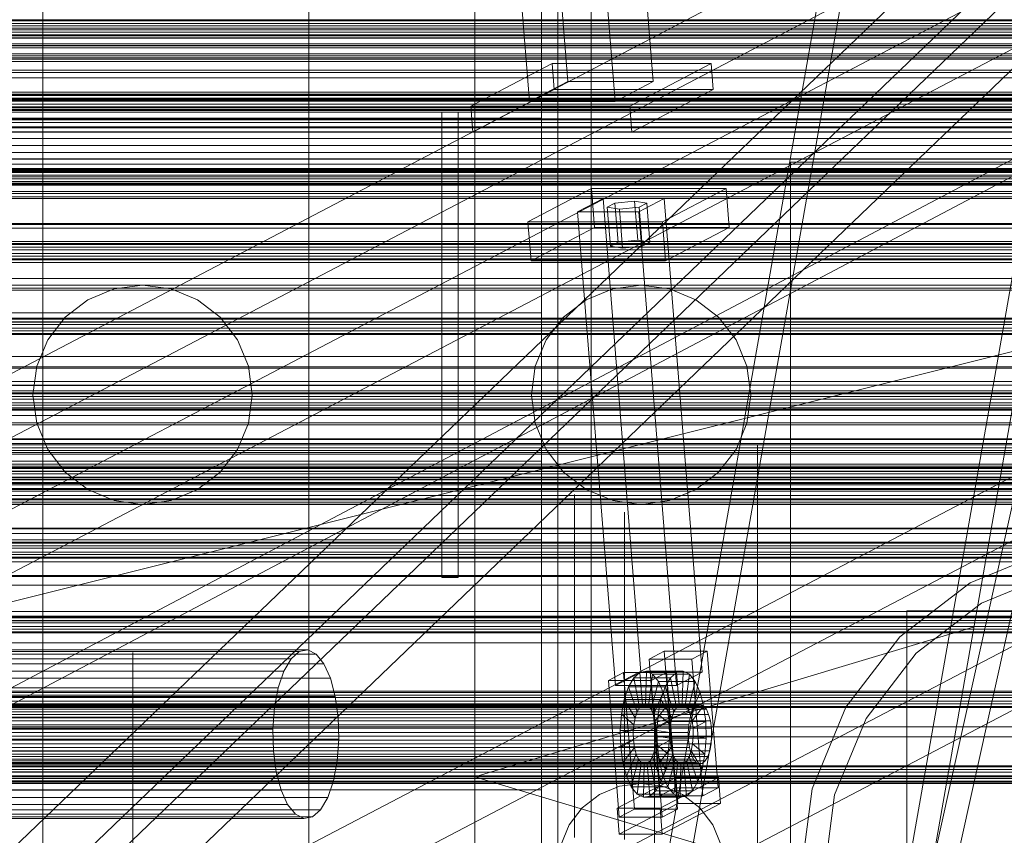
# Model space of a CAD drawing. Header units: millimetres. Extents: x -4738 to 65662, y -68080 to 6847.
# Tile 160 of 256: x -787 to -491, y -34218 to -33972. Entities that reach past the tile are written whole.
import ezdxf

# ---------------------------------------------------------------- set-up
doc = ezdxf.new("R2010")
doc.units = ezdxf.units.MM
for name, color, linetype, lineweight in [('COTAS_O', 1, 'Continuous', 0), ('frontal_briquetadora', 7, 'Continuous', 0), ('frontal_C02', 7, 'Continuous', 0), ('frontal_C03', 7, 'Continuous', 0), ('frontal_C10', 7, 'Continuous', 0), ('frontal_dosificador', 7, 'Continuous', 0), ('frontal_mezcladora', 7, 'Continuous', 0), ('frontal_secador', 7, 'Continuous', 0)]:
    doc.layers.add(name, color=color, linetype=linetype, lineweight=lineweight)
doc.dimstyles.new('R19_100', dxfattribs={"dimtxt": 250, "dimasz": 150, "dimexe": 150, "dimexo": 80, "dimgap": 100, "dimtad": 1, "dimtih": 1, "dimtoh": 1, "dimdsep": 46, "dimcen": 0.09, "dimadec": 0, "dimazin": 0, "dimtfac": 1, "dimtdec": 4, "dimtofl": 0, "dimtmove": 0, "dimatfit": 3, "dimfxl": 1, "dimtolj": 1, "dimtzin": 0, "dimarcsym": 0})

# ---------------------------------------------------------------- blocks, each defined once
blk = doc.blocks.new('DIM_R31_48')
at = {"layer": 'COTAS_O'}
for p, q in [((-1725, -33700), (-1575, -33655)), ((1725, -33700), (1575, -33655)), ((-1725, -34400), (-1725, -33700)), ((-1725, -33700), (1725, -33700)), ((-1725, -33700), (-1575, -33745)), ((1725, -33700), (1575, -33745)), ((1725, -34400), (1725, -33700))]:
    blk.add_line(p, q, dxfattribs=at)
blk.add_text('3450 O', height=250, dxfattribs=at).set_placement((0, -33600))
blk = doc.blocks.new('DIM_R31_51')
at = {"layer": 'COTAS_O'}
for p, q in [((-650, -33700), (50, -33700)), ((50, -33700), (5, -33850)), ((50, -34900), (50, -33700)), ((50, -33700), (95, -33850)), ((50, -34900), (5, -34750)), ((50, -34900), (95, -34750)), ((-650, -34900), (50, -34900))]:
    blk.add_line(p, q, dxfattribs=at)
blk.add_text('1200 O', height=250, rotation=90, dxfattribs=at).set_placement((-50, -34300))
blk = doc.blocks.new('DIM_R31_52')
at = {"layer": 'COTAS_O'}
for p, q in [((-650, -34200), (-500, -34155)), ((650, -34200), (500, -34155)), ((-650, -34900), (-650, -34200)), ((-650, -34200), (650, -34200)), ((-650, -34200), (-500, -34245)), ((650, -34200), (500, -34245)), ((650, -34900), (650, -34200))]:
    blk.add_line(p, q, dxfattribs=at)
blk.add_text('1300 O', height=250, dxfattribs=at).set_placement((0, -34100))
blk = doc.blocks.new('DIM_R31_53')
at = {"layer": 'COTAS_O'}
for p, q in [((-1480, -33670), (-780, -33670)), ((-780, -33670), (-825, -33820)), ((-780, -36000), (-780, -33670)), ((-780, -33670), (-735, -33820)), ((-780, -36000), (-825, -35850)), ((-780, -36000), (-735, -35850)), ((-1480, -36000), (-780, -36000))]:
    blk.add_line(p, q, dxfattribs=at)
blk.add_text('2330 O', height=250, rotation=90, dxfattribs=at).set_placement((-880, -34835))
blk = doc.blocks.new('DIM_R31_55')
at = {"layer": 'COTAS_O'}
for p, q in [((-1400, -33000), (-700, -33000)), ((-700, -33000), (-745, -33150)), ((-700, -36000), (-700, -33000)), ((-700, -33000), (-655, -33150)), ((-700, -36000), (-745, -35850)), ((-700, -36000), (-655, -35850)), ((-1400, -36000), (-700, -36000))]:
    blk.add_line(p, q, dxfattribs=at)
blk.add_text('3000 O', height=250, rotation=90, dxfattribs=at).set_placement((-800, -34500))

msp = doc.modelspace()

# ---------------------------------------------------------------- linework, layer by layer
at = {"layer": 'frontal_briquetadora'}
for p, q in [((-630, -33984.725), (-630, -33969.097)), ((-630, -33984.725), (-1405, -33984.725)), ((-630, -34001.746), (-630, -33984.725)), ((-630, -34001.746), (-1405, -34001.746)), ((-630, -34020.086), (-630, -34001.746)), ((-630, -34020.086), (-1405, -34020.086)), ((-630, -34039.668), (-630, -34020.086)), ((-630, -34039.668), (-1405, -34039.668)), ((-630, -34060.408), (-630, -34039.668)), ((-630, -34060.408), (-1405, -34060.408)), ((-630, -34082.216), (-630, -34060.408)), ((-630, -34082.216), (-1405, -34082.216)), ((-630, -34105), (-630, -34082.216)), ((-630, -34101.1), (-630, -34100)), ((-565, -34101.1), (-565, -34100)), ((-630, -34104.388), (-630, -34101.1)), ((-565, -34104.388), (-565, -34101.1)), ((-630, -34105), (-1405, -34105)), ((-630, -34109.82), (-630, -34104.388)), ((-630, -34128.662), (-630, -34105)), ((-565, -34109.82), (-565, -34104.388)), ((-630, -34117.33), (-630, -34109.82)), ((-565, -34117.33), (-565, -34109.82)), ((-620, -34116.167), (-620, -34115)), ((-565, -34116.167), (-565, -34115)), ((-630, -34126.823), (-630, -34117.33)), ((-620, -34119.649), (-620, -34116.167)), ((-565, -34119.649), (-565, -34116.167)), ((-565, -34126.823), (-565, -34117.33)), ((-620, -34125.397), (-620, -34119.649)), ((-605, -34122.745), (-605, -34120.306)), ((-565, -34125.397), (-565, -34119.649)), ((-605, -34127.586), (-605, -34122.745)), ((-630, -34138.179), (-630, -34126.823)), ((-620, -34133.327), (-620, -34125.397)), ((-565, -34133.327), (-565, -34125.397)), ((-565, -34138.179), (-565, -34126.823)), ((-630, -34128.662), (-1405, -34128.662)), ((-630, -34153.1), (-630, -34128.662)), ((-605, -34134.752), (-605, -34127.586)), ((-620, -34143.323), (-620, -34133.327)), ((-565, -34143.323), (-565, -34133.327)), ((-605, -34144.129), (-605, -34134.752)), ((-630, -34151.256), (-630, -34138.179)), ((-565, -34151.256), (-565, -34138.179)), ((-620, -34155.238), (-620, -34143.323)), ((-605, -34155.57), (-605, -34144.129)), ((-565, -34155.238), (-565, -34143.323)), ((-630, -34153.1), (-1405, -34153.1)), ((-630, -34165.889), (-630, -34151.256)), ((-630, -34178.21), (-630, -34153.1)), ((-565, -34165.889), (-565, -34151.256)), ((-620, -34168.9), (-620, -34155.238)), ((-605, -34168.895), (-605, -34155.57)), ((-565, -34168.9), (-565, -34155.238)), ((-753, -34164.4), (-753, -34162.623)), ((-753, -34167.941), (-753, -34164.4)), ((-630, -34181.894), (-630, -34165.889)), ((-565, -34181.894), (-565, -34165.889)), ((-753, -34173.217), (-753, -34167.941)), ((-620, -34184.11), (-620, -34168.9)), ((-605, -34183.893), (-605, -34168.895)), ((-565, -34184.11), (-565, -34168.9)), ((-753, -34180.184), (-753, -34173.217)), ((-605, -34175.941), (-605, -34174)), ((-605, -34181.688), (-605, -34175.941)), ((-630, -34178.21), (-1405, -34178.21)), ((-753, -34188.788), (-753, -34180.184)), ((-630, -34203.884), (-630, -34178.21)), ((-596, -34184.379), (-596, -34178.048)), ((-596, -34178.048), (-416, -34178.048)), ((-596, -34178.048), (-596, -34188)), ((-630, -34199.07), (-630, -34181.894)), ((-605, -34191.022), (-605, -34181.688)), ((-565, -34199.07), (-565, -34181.894)), ((-620, -34200.644), (-620, -34184.11)), ((-605, -34200.328), (-605, -34183.893)), ((-596, -34193.939), (-596, -34184.379)), ((-565, -34200.644), (-565, -34184.11)), ((-753, -34198.959), (-753, -34188.788)), ((-596, -34188), (-416, -34188)), ((-605, -34203.582), (-605, -34191.022)), ((-596, -34206.387), (-596, -34193.939)), ((-753, -34210.615), (-753, -34198.959)), ((-630, -34217.201), (-630, -34199.07)), ((-620, -34218.263), (-620, -34200.644)), ((-605, -34217.941), (-605, -34200.328)), ((-565, -34217.201), (-565, -34199.07)), ((-565, -34218.263), (-565, -34200.644)), ((-630, -34203.884), (-1405, -34203.884)), ((-630, -34230.013), (-630, -34203.884)), ((-605, -34218.887), (-605, -34203.582)), ((-596, -34221.28), (-596, -34206.387)), ((-753, -34223.662), (-753, -34210.615)), ((-630, -34236.059), (-630, -34217.201)), ((-565, -34236.059), (-565, -34217.201))]:
    msp.add_line(p, q, dxfattribs=at)
at = {"layer": 'frontal_C02'}
for p, q in [((-900, -35975), (-470, -33530.372)), ((-893, -35975), (-463, -33530.372)), ((-827, -35975), (-397, -33530.372)), ((-820, -35975), (-390, -33530.372)), ((-900, -35975), (-470, -34035.57)), ((-893, -35975), (-463, -34035.57))]:
    msp.add_line(p, q, dxfattribs=at)
at = {"layer": 'frontal_C03'}
for p, q in [((1250, -33972.152), (-1250, -33972.152)), ((1250, -33972.469), (-1250, -33972.469)), ((1250, -33973.263), (-1250, -33973.263)), ((-1250, -33974.027), (1250, -33974.027)), ((1250, -33975.15), (-1250, -33975.15)), ((1250, -33975.914), (-1250, -33975.914)), ((1250, -33976.708), (-1250, -33976.708)), ((1250, -33977.024), (-1250, -33977.024)), ((1250, -33994.61), (-1250, -33994.61)), ((1250, -33994.926), (-1250, -33994.926)), ((1250, -33995.72), (-1250, -33995.72)), ((-1250, -33996.484), (1250, -33996.484)), ((1250, -33997.607), (-1250, -33997.607)), ((1250, -33998.371), (-1250, -33998.371)), ((1250, -33999.165), (-1250, -33999.165)), ((1250, -33999.482), (-1250, -33999.482)), ((1250, -34017.067), (-1250, -34017.067)), ((1250, -34017.384), (-1250, -34017.384)), ((1250, -34018.178), (-1250, -34018.178)), ((-1250, -34018.942), (1250, -34018.942)), ((1250, -34020.065), (-1250, -34020.065)), ((1250, -34020.829), (-1250, -34020.829)), ((1250, -34021.623), (-1250, -34021.623)), ((1250, -34021.94), (-1250, -34021.94)), ((1250, -34039.525), (-1250, -34039.525)), ((1250, -34039.842), (-1250, -34039.842)), ((1250, -34040.636), (-1250, -34040.636)), ((-1250, -34041.4), (1250, -34041.4)), ((1250, -34042.523), (-1250, -34042.523)), ((1250, -34043.287), (-1250, -34043.287)), ((1250, -34044.081), (-1250, -34044.081)), ((1250, -34044.397), (-1250, -34044.397)), ((1250, -34061.983), (-1250, -34061.983)), ((1250, -34062.299), (-1250, -34062.299)), ((1250, -34063.093), (-1250, -34063.093)), ((-1250, -34063.857), (1250, -34063.857)), ((1250, -34064.98), (-1250, -34064.98)), ((1250, -34065.744), (-1250, -34065.744)), ((1250, -34066.538), (-1250, -34066.538)), ((1250, -34066.855), (-1250, -34066.855)), ((1250, -34076.626), (-1250, -34076.626)), ((1250, -34077.003), (-1250, -34077.003)), ((1250, -34081.054), (-1250, -34081.054)), ((1250, -34082.127), (-1250, -34082.127)), ((1250, -34084.44), (-1250, -34084.44)), ((1250, -34084.757), (-1250, -34084.757)), ((1250, -34085.551), (-1250, -34085.551)), ((-1250, -34086.315), (1250, -34086.315)), ((1250, -34087.438), (-1250, -34087.438)), ((1250, -34088.202), (-1250, -34088.202)), ((1250, -34088.996), (-1250, -34088.996)), ((1250, -34089.313), (-1250, -34089.313)), ((1250, -34089.613), (-1250, -34089.613)), ((1250, -34091.218), (-1250, -34091.218)), ((1496, -34098.323), (-1496, -34098.323)), ((1496, -34098.441), (-1496, -34098.441)), ((1496, -34099.707), (-1496, -34099.707)), ((1496, -34100.042), (-1496, -34100.042)), ((1496, -34102.381), (-1496, -34102.381)), ((1496, -34102.883), (-1496, -34102.883)), ((-1250, -34100.999), (1250, -34100.999)), ((1250, -34102.892), (-1250, -34102.892)), ((-1496, -34105.94), (1496, -34105.94)), ((1496, -34106.531), (-1496, -34106.531)), ((1250, -34106.898), (-1250, -34106.898)), ((1250, -34107.214), (-1250, -34107.214)), ((1250, -34108.008), (-1250, -34108.008)), ((-1250, -34108.773), (1250, -34108.773)), ((1496, -34109.84), (-1496, -34109.84)), ((1496, -34110.431), (-1496, -34110.431)), ((1250, -34109.895), (-1250, -34109.895)), ((1250, -34110.66), (-1250, -34110.66)), ((1250, -34111.454), (-1250, -34111.454)), ((1250, -34111.77), (-1250, -34111.77)), ((1496, -34113.488), (-1496, -34113.488)), ((1496, -34113.989), (-1496, -34113.989)), ((1250, -34113.479), (-1250, -34113.479)), ((1250, -34115.372), (-1250, -34115.372)), ((1496, -34116.329), (-1496, -34116.329)), ((1496, -34116.664), (-1496, -34116.664)), ((1496, -34117.93), (-1496, -34117.93)), ((1496, -34118.048), (-1496, -34118.048)), ((1250, -34125.153), (-1250, -34125.153)), ((1250, -34126.758), (-1250, -34126.758)), ((1250, -34129.355), (-1250, -34129.355)), ((1250, -34129.672), (-1250, -34129.672)), ((1250, -34130.466), (-1250, -34130.466)), ((-1250, -34131.23), (1250, -34131.23)), ((1250, -34132.353), (-1250, -34132.353)), ((1250, -34133.117), (-1250, -34133.117)), ((1250, -34133.911), (-1250, -34133.911)), ((1250, -34134.228), (-1250, -34134.228)), ((1250, -34134.244), (-1250, -34134.244)), ((1250, -34135.316), (-1250, -34135.316)), ((1250, -34139.368), (-1250, -34139.368)), ((1250, -34139.744), (-1250, -34139.744)), ((1250, -34151.813), (-1250, -34151.813)), ((1250, -34152.13), (-1250, -34152.13)), ((1250, -34152.924), (-1250, -34152.924)), ((-1250, -34153.688), (1250, -34153.688)), ((1250, -34154.811), (-1250, -34154.811)), ((1250, -34155.575), (-1250, -34155.575)), ((1250, -34156.369), (-1250, -34156.369)), ((1250, -34156.685), (-1250, -34156.685)), ((1250, -34174.271), (-1250, -34174.271)), ((1250, -34174.587), (-1250, -34174.587)), ((1250, -34175.381), (-1250, -34175.381)), ((-1250, -34176.145), (1250, -34176.145)), ((1250, -34177.268), (-1250, -34177.268)), ((1250, -34178.033), (-1250, -34178.033)), ((1250, -34178.827), (-1250, -34178.827)), ((1250, -34179.143), (-1250, -34179.143)), ((1250, -34196.728), (-1250, -34196.728)), ((1250, -34197.045), (-1250, -34197.045)), ((1250, -34197.839), (-1250, -34197.839)), ((-1250, -34198.603), (1250, -34198.603)), ((1250, -34199.726), (-1250, -34199.726)), ((1250, -34200.49), (-1250, -34200.49)), ((1250, -34201.284), (-1250, -34201.284)), ((1250, -34201.601), (-1250, -34201.601))]:
    msp.add_line(p, q, dxfattribs=at)
at = {"layer": 'frontal_C10'}
for p, q in [((19.331, -33746.29), (-3989.39, -35862.156)), ((-3988.995, -35867.053), (19.726, -33751.187)), ((-629.142, -33902.383), (-622.078, -33990.73)), ((-596.304, -33990.73), (-603.369, -33902.383)), ((-633.563, -33996.744), (-640.627, -33908.397)), ((-614.853, -33908.397), (-607.789, -33996.744)), ((-487.638, -33920.495), (-947.018, -34161.068)), ((-910.198, -34161.068), (-450.818, -33920.495)), ((-481.226, -33926.045), (-925.722, -34352.76)), ((-902.71, -34352.76), (-458.214, -33926.045)), ((-921.605, -34380.849), (-477.109, -33954.133)), ((-898.592, -34380.849), (-454.097, -33954.133)), ((-943.884, -34200.256), (-484.505, -33959.683)), ((-907.064, -34200.256), (-447.685, -33959.683)), ((-626.773, -33985.363), (-651.273, -33998.193)), ((-578.907, -33985.363), (-626.773, -33985.363)), ((-626.773, -33985.363), (-626.146, -33993.2)), ((-603.407, -33998.193), (-578.907, -33985.363)), ((-578.28, -33993.2), (-578.907, -33985.363)), ((-633.563, -33996.744), (-622.078, -33990.73)), ((-622.078, -33990.73), (-596.304, -33990.73)), ((-596.304, -33990.73), (-607.789, -33996.744)), ((-650.647, -34006.031), (-626.146, -33993.2)), ((-626.146, -33993.2), (-578.28, -33993.2)), ((-578.28, -33993.2), (-602.781, -34006.031)), ((-607.789, -33996.744), (-633.563, -33996.744)), ((-651.273, -33998.193), (-603.407, -33998.193)), ((-650.647, -34006.031), (-651.273, -33998.193)), ((-603.407, -33998.193), (-602.781, -34006.031)), ((-602.781, -34006.031), (-650.647, -34006.031)), ((-1690.23, -34019.44), (758.292, -34019.44)), ((-1679.485, -34019.44), (769.038, -34019.44)), ((-1677.531, -34019.44), (770.992, -34019.44)), ((781.737, -34019.44), (-1666.785, -34019.44)), ((-614.903, -34022.924), (-634.043, -34032.948)), ((-574.401, -34022.924), (-614.903, -34022.924)), ((-614.903, -34022.924), (-613.963, -34034.68)), ((-593.542, -34032.948), (-574.401, -34022.924)), ((-573.461, -34034.68), (-574.401, -34022.924)), ((-1690.23, -34024.44), (758.292, -34024.44)), ((-1666.785, -34024.44), (781.737, -34024.44)), ((-611.44, -34025.931), (-619.096, -34029.941)), ((-593.03, -34025.931), (-611.44, -34025.931)), ((-611.44, -34025.931), (-600.038, -34168.524)), ((-607.857, -34027.335), (-601.925, -34026.733)), ((-601.925, -34026.733), (-598.291, -34027.335)), ((-600.985, -34038.489), (-601.925, -34026.733)), ((-600.686, -34029.941), (-593.03, -34025.931)), ((-581.628, -34168.524), (-593.03, -34025.931)), ((-610.154, -34028.537), (-607.857, -34027.335)), ((-606.519, -34029.139), (-610.154, -34028.537)), ((-609.214, -34040.294), (-610.154, -34028.537)), ((-606.917, -34039.091), (-607.857, -34027.335)), ((-600.587, -34028.537), (-606.519, -34029.139)), ((-606.519, -34029.139), (-605.579, -34040.895)), ((-598.291, -34027.335), (-600.587, -34028.537)), ((-599.647, -34040.294), (-600.587, -34028.537)), ((-597.351, -34039.091), (-598.291, -34027.335)), ((-619.096, -34029.941), (-600.686, -34029.941)), ((-607.695, -34172.533), (-619.096, -34029.941)), ((-600.686, -34029.941), (-589.285, -34172.533)), ((-634.043, -34032.948), (-593.542, -34032.948)), ((-633.103, -34044.704), (-634.043, -34032.948)), ((-633.103, -34044.704), (-613.963, -34034.68)), ((-613.963, -34034.68), (-573.461, -34034.68)), ((-593.542, -34032.948), (-592.601, -34044.704)), ((-573.461, -34034.68), (-592.601, -34044.704)), ((-600.985, -34038.489), (-606.917, -34039.091)), ((-597.351, -34039.091), (-600.985, -34038.489)), ((-606.917, -34039.091), (-609.214, -34040.294)), ((-609.214, -34040.294), (-605.579, -34040.895)), ((-605.579, -34040.895), (-599.647, -34040.294)), ((-599.647, -34040.294), (-597.351, -34039.091)), ((-592.601, -34044.704), (-633.103, -34044.704)), ((-473.146, -34101.739), (-932.526, -34342.312)), ((-895.706, -34342.312), (-436.326, -34101.739)), ((-427.103, -34117.324), (-1255.551, -34117.324)), ((-1270.863, -34125.343), (-442.416, -34125.343)), ((-928.609, -34391.297), (-469.229, -34150.724)), ((-891.789, -34391.297), (-432.409, -34150.724)), ((-1252.809, -34151.613), (-424.361, -34151.613)), ((-439.674, -34159.632), (-1268.121, -34159.632)), ((-702.88, -34162.299), (-1275.705, -34162.299)), ((-700.295, -34161.829), (-1273.121, -34161.829)), ((-705.328, -34164.465), (-702.88, -34162.299)), ((-702.88, -34162.299), (-700.295, -34161.829)), ((-700.295, -34161.829), (-697.751, -34163.087)), ((-592.996, -34162.199), (-597.59, -34164.605)), ((-580.109, -34162.199), (-592.996, -34162.199)), ((-592.996, -34162.199), (-589.706, -34203.347)), ((-584.703, -34164.605), (-580.109, -34162.199)), ((-576.819, -34203.347), (-580.109, -34162.199)), ((-705.328, -34164.465), (-1278.154, -34164.465)), ((-697.751, -34163.087), (-1270.577, -34163.087)), ((-695.421, -34165.987), (-1268.247, -34165.987)), ((-707.475, -34168.179), (-705.328, -34164.465)), ((-697.751, -34163.087), (-695.421, -34165.987)), ((-695.421, -34165.987), (-693.464, -34170.331)), ((-597.59, -34164.605), (-584.703, -34164.605)), ((-594.3, -34205.752), (-597.59, -34164.605)), ((-584.703, -34164.605), (-581.413, -34205.752)), ((-707.475, -34168.179), (-1280.3, -34168.179)), ((-709.172, -34173.188), (-707.475, -34168.179)), ((-605.246, -34168.615), (-609.84, -34171.02)), ((-607.695, -34172.533), (-600.038, -34168.524)), ((-592.359, -34168.615), (-605.246, -34168.615)), ((-605.246, -34168.615), (-601.956, -34209.762)), ((-600.341, -34168.569), (-602.173, -34170.189)), ((-598.408, -34168.218), (-600.341, -34168.569)), ((-600.341, -34168.569), (-599.558, -34178.366)), ((-589.295, -34168.569), (-600.341, -34168.569)), ((-600.038, -34168.524), (-581.628, -34168.524)), ((-598.408, -34168.218), (-598.642, -34178.2)), ((-596.505, -34169.158), (-598.408, -34168.218)), ((-587.362, -34168.218), (-598.408, -34168.218)), ((-596.953, -34171.02), (-592.359, -34168.615)), ((-589.069, -34209.762), (-592.359, -34168.615)), ((-591.127, -34170.189), (-589.295, -34168.569)), ((-589.295, -34168.569), (-587.362, -34168.218)), ((-588.512, -34178.366), (-589.295, -34168.569)), ((-581.628, -34168.524), (-589.285, -34172.533)), ((-587.596, -34178.2), (-587.362, -34168.218)), ((-587.362, -34168.218), (-585.459, -34169.158)), ((-693.464, -34170.331), (-1266.289, -34170.331)), ((-693.464, -34170.331), (-692.013, -34175.824)), ((-609.84, -34171.02), (-596.953, -34171.02)), ((-606.55, -34212.168), (-609.84, -34171.02)), ((-602.173, -34170.189), (-603.778, -34172.968)), ((-602.173, -34170.189), (-600.425, -34179.134)), ((-591.127, -34170.189), (-602.173, -34170.189)), ((-596.505, -34169.158), (-597.741, -34178.645)), ((-596.953, -34171.02), (-593.663, -34212.168)), ((-594.762, -34171.328), (-596.915, -34179.673)), ((-594.762, -34171.328), (-596.505, -34169.158)), ((-585.459, -34169.158), (-596.505, -34169.158)), ((-593.298, -34174.578), (-594.762, -34171.328)), ((-583.716, -34171.328), (-594.762, -34171.328)), ((-592.732, -34172.968), (-591.127, -34170.189)), ((-589.379, -34179.134), (-591.127, -34170.189)), ((-586.695, -34178.645), (-585.459, -34169.158)), ((-585.869, -34179.673), (-583.716, -34171.328)), ((-585.459, -34169.158), (-583.716, -34171.328)), ((-583.716, -34171.328), (-582.252, -34174.578)), ((-709.172, -34173.188), (-1281.998, -34173.188)), ((-710.305, -34179.151), (-709.172, -34173.188)), ((-589.285, -34172.533), (-607.695, -34172.533)), ((-603.778, -34172.968), (-605.048, -34176.715)), ((-603.778, -34172.968), (-601.186, -34180.45)), ((-592.732, -34172.968), (-603.778, -34172.968)), ((-593.298, -34174.578), (-596.221, -34181.212)), ((-594.002, -34176.715), (-592.732, -34172.968)), ((-592.212, -34178.686), (-593.298, -34174.578)), ((-582.252, -34174.578), (-593.298, -34174.578)), ((-590.14, -34180.45), (-592.732, -34172.968)), ((-585.175, -34181.212), (-582.252, -34174.578)), ((-582.252, -34174.578), (-581.166, -34178.686)), ((-692.013, -34175.824), (-1264.838, -34175.824)), ((-692.013, -34175.824), (-691.166, -34182.091)), ((-605.048, -34176.715), (-605.896, -34181.175)), ((-605.048, -34176.715), (-601.787, -34182.225)), ((-594.002, -34176.715), (-605.048, -34176.715)), ((-594.85, -34181.175), (-594.002, -34176.715)), ((-590.741, -34182.225), (-594.002, -34176.715)), ((-584.617, -34180.45), (-1394.655, -34180.45)), ((-583.856, -34179.134), (-1393.894, -34179.134)), ((-582.989, -34178.366), (-1393.026, -34178.366)), ((-582.073, -34178.2), (-1392.111, -34178.2)), ((-581.172, -34178.645), (-1391.209, -34178.645)), ((-580.346, -34179.673), (-1390.384, -34179.673)), ((-710.305, -34179.151), (-1283.131, -34179.151)), ((-710.797, -34185.662), (-710.305, -34179.151)), ((-601.787, -34182.225), (-601.186, -34180.45)), ((-601.186, -34180.45), (-600.425, -34179.134)), ((-601.186, -34180.45), (-590.14, -34180.45)), ((-600.425, -34179.134), (-599.558, -34178.366)), ((-600.425, -34179.134), (-589.379, -34179.134)), ((-599.558, -34178.366), (-598.642, -34178.2)), ((-599.558, -34178.366), (-588.512, -34178.366)), ((-598.642, -34178.2), (-597.741, -34178.645)), ((-598.642, -34178.2), (-587.596, -34178.2)), ((-597.741, -34178.645), (-596.915, -34179.673)), ((-597.741, -34178.645), (-586.695, -34178.645)), ((-596.915, -34179.673), (-596.221, -34181.212)), ((-596.915, -34179.673), (-585.869, -34179.673)), ((-592.212, -34178.686), (-595.707, -34183.159)), ((-591.579, -34183.374), (-592.212, -34178.686)), ((-581.166, -34178.686), (-592.212, -34178.686)), ((-590.14, -34180.45), (-590.741, -34182.225)), ((-589.379, -34179.134), (-590.14, -34180.45)), ((-588.512, -34178.366), (-589.379, -34179.134)), ((-587.596, -34178.2), (-588.512, -34178.366)), ((-586.695, -34178.645), (-587.596, -34178.2)), ((-585.869, -34179.673), (-586.695, -34178.645)), ((-585.175, -34181.212), (-585.869, -34179.673)), ((-585.218, -34182.225), (-584.617, -34180.45)), ((-584.661, -34183.159), (-581.166, -34178.686)), ((-584.617, -34180.45), (-583.856, -34179.134)), ((-583.856, -34179.134), (-582.989, -34178.366)), ((-582.989, -34178.366), (-582.073, -34178.2)), ((-582.073, -34178.2), (-581.172, -34178.645)), ((-581.172, -34178.645), (-580.346, -34179.673)), ((-581.166, -34178.686), (-580.533, -34183.374)), ((-580.346, -34179.673), (-579.652, -34181.212)), ((-585.218, -34182.225), (-1395.256, -34182.225)), ((-579.652, -34181.212), (-1389.69, -34181.212)), ((-579.138, -34183.159), (-1389.176, -34183.159)), ((-1263.992, -34182.091), (-691.166, -34182.091)), ((-691.166, -34182.091), (-690.983, -34188.705)), ((-605.896, -34181.175), (-606.264, -34186.045)), ((-605.896, -34181.175), (-602.189, -34184.337)), ((-594.85, -34181.175), (-605.896, -34181.175)), ((-602.189, -34184.337), (-601.787, -34182.225)), ((-601.787, -34182.225), (-590.741, -34182.225)), ((-596.221, -34181.212), (-595.707, -34183.159)), ((-596.221, -34181.212), (-585.175, -34181.212)), ((-595.707, -34183.159), (-595.407, -34185.379)), ((-595.707, -34183.159), (-584.661, -34183.159)), ((-595.407, -34185.379), (-591.579, -34183.374)), ((-595.218, -34186.045), (-594.85, -34181.175)), ((-591.143, -34184.337), (-594.85, -34181.175)), ((-591.579, -34183.374), (-580.533, -34183.374)), ((-591.442, -34188.322), (-591.579, -34183.374)), ((-590.741, -34182.225), (-591.143, -34184.337)), ((-585.62, -34184.337), (-585.218, -34182.225)), ((-584.661, -34183.159), (-585.175, -34181.212)), ((-584.361, -34185.379), (-584.661, -34183.159)), ((-580.533, -34183.374), (-584.361, -34185.379)), ((-580.533, -34183.374), (-580.396, -34188.322)), ((-579.652, -34181.212), (-579.138, -34183.159)), ((-579.138, -34183.159), (-578.838, -34185.379)), ((-585.794, -34186.644), (-1395.832, -34186.644)), ((-585.62, -34184.337), (-1395.658, -34184.337)), ((-1388.876, -34185.379), (-578.838, -34185.379)), ((-710.797, -34185.662), (-1283.622, -34185.662)), ((-710.613, -34192.276), (-710.797, -34185.662)), ((-606.264, -34186.045), (-602.363, -34186.644)), ((-595.218, -34186.045), (-606.264, -34186.045)), ((-606.264, -34186.045), (-606.126, -34190.993)), ((-602.363, -34186.644), (-602.189, -34184.337)), ((-602.363, -34186.644), (-591.317, -34186.644)), ((-602.298, -34188.988), (-602.363, -34186.644)), ((-602.189, -34184.337), (-591.143, -34184.337)), ((-584.361, -34185.379), (-595.407, -34185.379)), ((-595.407, -34185.379), (-595.342, -34187.723)), ((-591.317, -34186.644), (-595.218, -34186.045)), ((-595.08, -34190.993), (-595.218, -34186.045)), ((-591.143, -34184.337), (-591.317, -34186.644)), ((-591.317, -34186.644), (-591.252, -34188.988)), ((-585.794, -34186.644), (-585.62, -34184.337)), ((-585.729, -34188.988), (-585.794, -34186.644)), ((-584.296, -34187.723), (-584.361, -34185.379)), ((-578.838, -34185.379), (-578.773, -34187.723)), ((-585.729, -34188.988), (-1395.767, -34188.988)), ((-578.773, -34187.723), (-1388.811, -34187.723)), ((-690.983, -34188.705), (-1263.808, -34188.705)), ((-690.983, -34188.705), (-691.474, -34195.216)), ((-606.126, -34190.993), (-602.298, -34188.988)), ((-602.298, -34188.988), (-591.252, -34188.988)), ((-601.998, -34191.208), (-602.298, -34188.988)), ((-595.342, -34187.723), (-595.516, -34190.03)), ((-591.442, -34188.322), (-595.342, -34187.723)), ((-595.342, -34187.723), (-584.296, -34187.723)), ((-591.252, -34188.988), (-595.08, -34190.993)), ((-591.809, -34193.192), (-591.442, -34188.322)), ((-580.396, -34188.322), (-591.442, -34188.322)), ((-591.252, -34188.988), (-590.952, -34191.208)), ((-585.429, -34191.208), (-585.729, -34188.988)), ((-584.47, -34190.03), (-584.296, -34187.723)), ((-584.296, -34187.723), (-580.396, -34188.322)), ((-580.396, -34188.322), (-580.763, -34193.192)), ((-578.773, -34187.723), (-578.947, -34190.03)), ((-585.429, -34191.208), (-1395.467, -34191.208)), ((-579.349, -34192.142), (-1389.387, -34192.142)), ((-578.947, -34190.03), (-1388.985, -34190.03)), ((-710.613, -34192.276), (-1283.439, -34192.276)), ((-709.767, -34198.543), (-710.613, -34192.276)), ((-595.08, -34190.993), (-606.126, -34190.993)), ((-606.126, -34190.993), (-605.493, -34195.68)), ((-605.493, -34195.68), (-601.998, -34191.208)), ((-601.998, -34191.208), (-590.952, -34191.208)), ((-601.484, -34193.155), (-601.998, -34191.208)), ((-595.918, -34192.142), (-596.519, -34193.917)), ((-595.516, -34190.03), (-595.918, -34192.142)), ((-592.657, -34197.652), (-595.918, -34192.142)), ((-595.918, -34192.142), (-584.872, -34192.142)), ((-591.809, -34193.192), (-595.516, -34190.03)), ((-595.516, -34190.03), (-584.47, -34190.03)), ((-594.447, -34195.68), (-595.08, -34190.993)), ((-590.952, -34191.208), (-594.447, -34195.68)), ((-590.952, -34191.208), (-590.438, -34193.155)), ((-585.473, -34193.917), (-584.872, -34192.142)), ((-584.915, -34193.155), (-585.429, -34191.208)), ((-584.872, -34192.142), (-584.47, -34190.03)), ((-584.872, -34192.142), (-581.611, -34197.652)), ((-584.47, -34190.03), (-580.763, -34193.192)), ((-579.349, -34192.142), (-579.95, -34193.917)), ((-578.947, -34190.03), (-579.349, -34192.142)), ((-584.915, -34193.155), (-1394.953, -34193.155)), ((-584.221, -34194.694), (-1394.259, -34194.694)), ((-580.711, -34195.233), (-1390.749, -34195.233)), ((-579.95, -34193.917), (-1389.988, -34193.917)), ((-691.474, -34195.216), (-1264.3, -34195.216)), ((-691.474, -34195.216), (-692.607, -34201.179)), ((-604.408, -34199.789), (-601.484, -34193.155)), ((-602.943, -34203.039), (-600.79, -34194.694)), ((-601.484, -34193.155), (-590.438, -34193.155)), ((-600.79, -34194.694), (-601.484, -34193.155)), ((-600.79, -34194.694), (-589.744, -34194.694)), ((-599.965, -34195.722), (-600.79, -34194.694)), ((-597.28, -34195.233), (-598.148, -34196.001)), ((-596.519, -34193.917), (-597.28, -34195.233)), ((-595.532, -34204.178), (-597.28, -34195.233)), ((-597.28, -34195.233), (-586.234, -34195.233)), ((-593.927, -34201.399), (-596.519, -34193.917)), ((-596.519, -34193.917), (-585.473, -34193.917)), ((-590.438, -34193.155), (-593.362, -34199.789)), ((-592.657, -34197.652), (-591.809, -34193.192)), ((-589.744, -34194.694), (-591.897, -34203.039)), ((-580.763, -34193.192), (-591.809, -34193.192)), ((-590.438, -34193.155), (-589.744, -34194.694)), ((-589.744, -34194.694), (-588.919, -34195.722)), ((-587.102, -34196.001), (-586.234, -34195.233)), ((-586.234, -34195.233), (-585.473, -34193.917)), ((-586.234, -34195.233), (-584.487, -34204.178)), ((-585.473, -34193.917), (-582.881, -34201.399)), ((-584.221, -34194.694), (-584.915, -34193.155)), ((-583.396, -34195.722), (-584.221, -34194.694)), ((-580.763, -34193.192), (-581.611, -34197.652)), ((-580.711, -34195.233), (-581.579, -34196.001)), ((-579.95, -34193.917), (-580.711, -34195.233)), ((-583.396, -34195.722), (-1393.433, -34195.722)), ((-582.494, -34196.167), (-1392.532, -34196.167)), ((-581.579, -34196.001), (-1391.616, -34196.001)), ((-709.767, -34198.543), (-1282.592, -34198.543)), ((-708.316, -34204.036), (-709.767, -34198.543)), ((-594.447, -34195.68), (-605.493, -34195.68)), ((-605.493, -34195.68), (-604.408, -34199.789)), ((-601.2, -34205.208), (-599.965, -34195.722)), ((-599.965, -34195.722), (-588.919, -34195.722)), ((-599.063, -34196.167), (-599.965, -34195.722)), ((-599.298, -34206.149), (-599.063, -34196.167)), ((-598.148, -34196.001), (-599.063, -34196.167)), ((-599.063, -34196.167), (-588.017, -34196.167)), ((-597.364, -34205.798), (-598.148, -34196.001)), ((-598.148, -34196.001), (-587.102, -34196.001)), ((-593.362, -34199.789), (-594.447, -34195.68)), ((-593.927, -34201.399), (-592.657, -34197.652)), ((-581.611, -34197.652), (-592.657, -34197.652)), ((-588.919, -34195.722), (-590.154, -34205.208)), ((-588.919, -34195.722), (-588.017, -34196.167)), ((-588.017, -34196.167), (-588.252, -34206.149)), ((-588.017, -34196.167), (-587.102, -34196.001)), ((-587.102, -34196.001), (-586.318, -34205.798)), ((-582.494, -34196.167), (-583.396, -34195.722)), ((-581.611, -34197.652), (-582.881, -34201.399)), ((-581.579, -34196.001), (-582.494, -34196.167)), ((-692.607, -34201.179), (-1265.433, -34201.179)), ((-692.607, -34201.179), (-694.305, -34206.188)), ((-589.558, -34200.207), (-607.168, -34209.429)), ((-593.362, -34199.789), (-604.408, -34199.789)), ((-604.408, -34199.789), (-602.943, -34203.039)), ((-595.532, -34204.178), (-593.927, -34201.399)), ((-594.281, -34209.429), (-576.671, -34200.207)), ((-582.881, -34201.399), (-593.927, -34201.399)), ((-591.897, -34203.039), (-593.362, -34199.789)), ((-576.671, -34200.207), (-589.558, -34200.207)), ((-589.558, -34200.207), (-588.932, -34208.045)), ((-582.881, -34201.399), (-584.487, -34204.178)), ((-576.045, -34208.045), (-576.671, -34200.207)), ((-708.316, -34204.036), (-1281.141, -34204.036)), ((-706.358, -34208.38), (-708.316, -34204.036)), ((-591.897, -34203.039), (-602.943, -34203.039)), ((-602.943, -34203.039), (-601.2, -34205.208)), ((-597.364, -34205.798), (-595.532, -34204.178)), ((-584.487, -34204.178), (-595.532, -34204.178)), ((-594.3, -34205.752), (-589.706, -34203.347)), ((-590.154, -34205.208), (-591.897, -34203.039)), ((-589.706, -34203.347), (-576.819, -34203.347)), ((-584.487, -34204.178), (-586.318, -34205.798)), ((-576.819, -34203.347), (-581.413, -34205.752)), ((-694.305, -34206.188), (-1267.13, -34206.188)), ((-694.305, -34206.188), (-696.451, -34209.902)), ((-590.154, -34205.208), (-601.2, -34205.208)), ((-601.2, -34205.208), (-599.298, -34206.149)), ((-599.298, -34206.149), (-597.364, -34205.798)), ((-588.252, -34206.149), (-599.298, -34206.149)), ((-586.318, -34205.798), (-597.364, -34205.798)), ((-581.413, -34205.752), (-594.3, -34205.752)), ((-588.252, -34206.149), (-590.154, -34205.208)), ((-586.318, -34205.798), (-588.252, -34206.149)), ((-706.358, -34208.38), (-1279.184, -34208.38)), ((-696.451, -34209.902), (-1269.277, -34209.902)), ((-704.028, -34211.28), (-706.358, -34208.38)), ((-696.451, -34209.902), (-698.9, -34212.068)), ((-607.168, -34209.429), (-594.281, -34209.429)), ((-606.541, -34217.267), (-607.168, -34209.429)), ((-606.55, -34212.168), (-601.956, -34209.762)), ((-606.541, -34217.267), (-588.932, -34208.045)), ((-601.956, -34209.762), (-589.069, -34209.762)), ((-594.281, -34209.429), (-593.654, -34217.267)), ((-589.069, -34209.762), (-593.663, -34212.168)), ((-576.045, -34208.045), (-593.654, -34217.267)), ((-588.932, -34208.045), (-576.045, -34208.045)), ((-704.028, -34211.28), (-1276.854, -34211.28)), ((-701.484, -34212.538), (-1274.31, -34212.538)), ((-698.9, -34212.068), (-1271.725, -34212.068)), ((-701.484, -34212.538), (-704.028, -34211.28)), ((-698.9, -34212.068), (-701.484, -34212.538)), ((-593.663, -34212.168), (-606.55, -34212.168)), ((-593.654, -34217.267), (-606.541, -34217.267))]:
    msp.add_line(p, q, dxfattribs=at)
at = {"layer": 'frontal_dosificador'}
for p, q in [((-150, -34000), (-1850, -34000)), ((-1200, -34250), (-200, -34000)), ((-200, -34000), (-1200, -34000)), ((-205, -34015), (-555, -34015)), ((-555, -34335), (-555, -34015)), ((-300, -34050), (-1700, -34050)), ((-300, -34052), (-1700, -34052)), ((-758.541, -34053.124), (-766.5, -34056.421)), ((-750, -34052), (-758.541, -34053.124)), ((-741.459, -34053.124), (-750, -34052)), ((-733.5, -34056.421), (-741.459, -34053.124)), ((-608.541, -34053.124), (-616.5, -34056.421)), ((-600, -34052), (-608.541, -34053.124)), ((-591.459, -34053.124), (-600, -34052)), ((-583.5, -34056.421), (-591.459, -34053.124)), ((-766.5, -34056.421), (-773.335, -34061.665)), ((-726.665, -34061.665), (-733.5, -34056.421)), ((-616.5, -34056.421), (-623.335, -34061.665)), ((-576.665, -34061.665), (-583.5, -34056.421)), ((-773.335, -34061.665), (-778.579, -34068.5)), ((-721.421, -34068.5), (-726.665, -34061.665)), ((-623.335, -34061.665), (-628.579, -34068.5)), ((-571.421, -34068.5), (-576.665, -34061.665)), ((-778.579, -34068.5), (-781.876, -34076.459)), ((-718.124, -34076.459), (-721.421, -34068.5)), ((-628.579, -34068.5), (-631.876, -34076.459)), ((-568.124, -34076.459), (-571.421, -34068.5)), ((-781.876, -34076.459), (-783, -34085)), ((-717, -34085), (-718.124, -34076.459)), ((-631.876, -34076.459), (-633, -34085)), ((-567, -34085), (-568.124, -34076.459)), ((-783, -34085), (-781.876, -34093.541)), ((-718.124, -34093.541), (-717, -34085)), ((-633, -34085), (-631.876, -34093.541)), ((-568.124, -34093.541), (-567, -34085)), ((-781.876, -34093.541), (-778.579, -34101.5)), ((-721.421, -34101.5), (-718.124, -34093.541)), ((-631.876, -34093.541), (-628.579, -34101.5)), ((-571.421, -34101.5), (-568.124, -34093.541)), ((-778.579, -34101.5), (-773.335, -34108.335)), ((-726.665, -34108.335), (-721.421, -34101.5)), ((-628.579, -34101.5), (-623.335, -34108.335)), ((-576.665, -34108.335), (-571.421, -34101.5)), ((-773.335, -34108.335), (-766.5, -34113.579)), ((-733.5, -34113.579), (-726.665, -34108.335)), ((-623.335, -34108.335), (-616.5, -34113.579)), ((-583.5, -34113.579), (-576.665, -34108.335)), ((-766.5, -34113.579), (-758.541, -34116.876)), ((-741.459, -34116.876), (-733.5, -34113.579)), ((-616.5, -34113.579), (-608.541, -34116.876)), ((-591.459, -34116.876), (-583.5, -34113.579)), ((-758.541, -34116.876), (-750, -34118)), ((-750, -34118), (-741.459, -34116.876)), ((-608.541, -34116.876), (-600, -34118)), ((-600, -34118), (-591.459, -34116.876)), ((-476.4, -34131.476), (-501, -34141.665)), ((-474.588, -34138.237), (-497.5, -34147.728)), ((-501, -34141.665), (-522.125, -34157.875)), ((-497.5, -34147.728), (-517.175, -34162.825)), ((-380, -34150), (-520, -34150)), ((-520, -34290), (-520, -34150)), ((-522.125, -34157.875), (-538.335, -34179)), ((-517.175, -34162.825), (-532.272, -34182.5)), ((-538.335, -34179), (-548.524, -34203.6)), ((-532.272, -34182.5), (-541.763, -34205.412)), ((-210, -34185), (-1790, -34185)), ((-300, -34200), (-1700, -34200)), ((-300, -34202), (-1700, -34202)), ((-606.47, -34202.852), (-612.5, -34205.349)), ((-600, -34202), (-606.47, -34202.852)), ((-593.53, -34202.852), (-600, -34202)), ((-587.5, -34205.349), (-593.53, -34202.852)), ((-548.524, -34203.6), (-552, -34230)), ((-612.5, -34205.349), (-617.678, -34209.322)), ((-582.322, -34209.322), (-587.5, -34205.349)), ((-541.763, -34205.412), (-545, -34230)), ((-617.678, -34209.322), (-621.651, -34214.5)), ((-578.349, -34214.5), (-582.322, -34209.322)), ((-621.651, -34214.5), (-624.148, -34220.53)), ((-575.852, -34220.53), (-578.349, -34214.5))]:
    msp.add_line(p, q, dxfattribs=at)
at = {"layer": 'frontal_mezcladora'}
for p, q in [((-650, -34725), (-650, -33700)), ((-625, -34725), (-625, -33700)), ((-650, -34760), (-650, -33730)), ((-625, -34725), (-625, -33730)), ((-615, -34760), (-615, -33730)), ((-660, -34000), (-655, -34000)), ((-660, -34140), (-660, -34000)), ((-655, -34140), (-655, -34000)), ((-660, -34140), (-655, -34140))]:
    msp.add_line(p, q, dxfattribs=at)
at = {"layer": 'frontal_secador'}
for p, q in [((1250, -33974), (-1250, -33974)), ((-1250, -33974.728), (1250, -33974.728)), ((-1250, -33977.588), (1250, -33977.588)), ((1250, -33977.611), (-1250, -33977.611)), ((1250, -33977.728), (-1250, -33977.728)), ((-1250, -33979.387), (1250, -33979.387)), ((1250, -33979.918), (-1250, -33979.918)), ((-1250, -33980), (1250, -33980)), ((1250, -33980.588), (-1250, -33980.588)), ((1250, -33982.387), (-1250, -33982.387)), ((1250, -33983), (-1250, -33983)), ((-1250, -33983.65), (1250, -33983.65)), ((1250, -33984), (-1250, -33984)), ((1250, -33987.382), (-1250, -33987.382)), ((-1250, -33988), (1250, -33988)), ((1250, -33989.689), (-1250, -33989.689)), ((1250, -33994), (-1250, -33994)), ((1250, -33994.545), (-1250, -33994.545)), ((1250, -33996), (-1250, -33996)), ((1250, -33996.144), (-1250, -33996.144)), ((1250, -33996.709), (-1250, -33996.709)), ((1250, -33998.686), (-1250, -33998.686)), ((1250, -34000), (-1250, -34000)), ((1320, -34002), (-1320, -34002)), ((1320, -34002.273), (-1320, -34002.273)), ((1250, -34002), (-1250, -34002)), ((1320, -34003.072), (-1320, -34003.072)), ((1320, -34004.343), (-1320, -34004.343)), ((1320, -34006), (-1320, -34006)), ((1250, -34004.651), (-1250, -34004.651)), ((1250, -34005.859), (-1250, -34005.859)), ((-1250, -34006), (1250, -34006)), ((1320, -34007.929), (-1320, -34007.929)), ((-1320, -34010), (1320, -34010)), ((-1250, -34010), (1250, -34010)), ((1320, -34012.071), (-1320, -34012.071)), ((1320, -34014), (-1320, -34014)), ((1250, -34014.141), (-1250, -34014.141)), ((1320, -34015.657), (-1320, -34015.657)), ((1320, -34016.928), (-1320, -34016.928)), ((1320, -34017.727), (-1320, -34017.727)), ((1250, -34017.285), (-1250, -34017.285)), ((1320, -34018), (-1320, -34018)), ((1250, -34018), (-1250, -34018)), ((1250, -34021.314), (-1250, -34021.314)), ((1250, -34023.856), (-1250, -34023.856)), ((1250, -34025.455), (-1250, -34025.455)), ((1250, -34026), (-1250, -34026)), ((1360, -34033.5), (-1360, -34033.5)), ((1360, -34034.863), (-1360, -34034.863)), ((1250, -34033.75), (-1250, -34033.75)), ((1360, -34038.859), (-1360, -34038.859)), ((1360, -34045.216), (-1360, -34045.216)), ((1250, -34052.924), (-1250, -34052.924)), ((1360, -34053.5), (-1360, -34053.5)), ((1360, -34063.147), (-1360, -34063.147)), ((-1360, -34073.5), (1360, -34073.5)), ((-1250, -34073.5), (1250, -34073.5)), ((1360, -34083.853), (-1360, -34083.853)), ((1360, -34093.5), (-1360, -34093.5)), ((1250, -34094.076), (-1250, -34094.076)), ((1360, -34101.784), (-1360, -34101.784)), ((1360, -34108.141), (-1360, -34108.141)), ((1360, -34112.137), (-1360, -34112.137)), ((1360, -34113.5), (-1360, -34113.5)), ((1250, -34113.25), (-1250, -34113.25)), ((1250, -34129.715), (-1250, -34129.715)), ((1250, -34142.349), (-1250, -34142.349)), ((1250, -34150.291), (-1250, -34150.291)), ((1250, -34153), (-1250, -34153))]:
    msp.add_line(p, q, dxfattribs=at)

# ---------------------------------------------------------------- dimensions: what is measured, and where the dimension line sits
at = {"layer": 'COTAS_O'}
for p1, p2, distance, picture, middle in [((-1400, -36000), (-1400, -33000), -700, 'DIM_R31_55', (-700, -34500)), ((-650, -34900), (-650, -33700), -700, 'DIM_R31_51', (50, -34300)), ((-1725, -34400), (1725, -34400), 700, 'DIM_R31_48', (0, -33700)), ((-1480, -36000), (-1480, -33670), -700, 'DIM_R31_53', (-780, -34835)), ((-650, -34900), (650, -34900), 700, 'DIM_R31_52', (0, -34200))]:
    dim = msp.add_aligned_dim(p1=p1, p2=p2, distance=distance, text='<> O', dimstyle='R19_100', dxfattribs=at)
    dim.commit()
    dim.dimension.update_dxf_attribs({"geometry": picture, "text_midpoint": middle})

doc.saveas('drawing.dxf')
